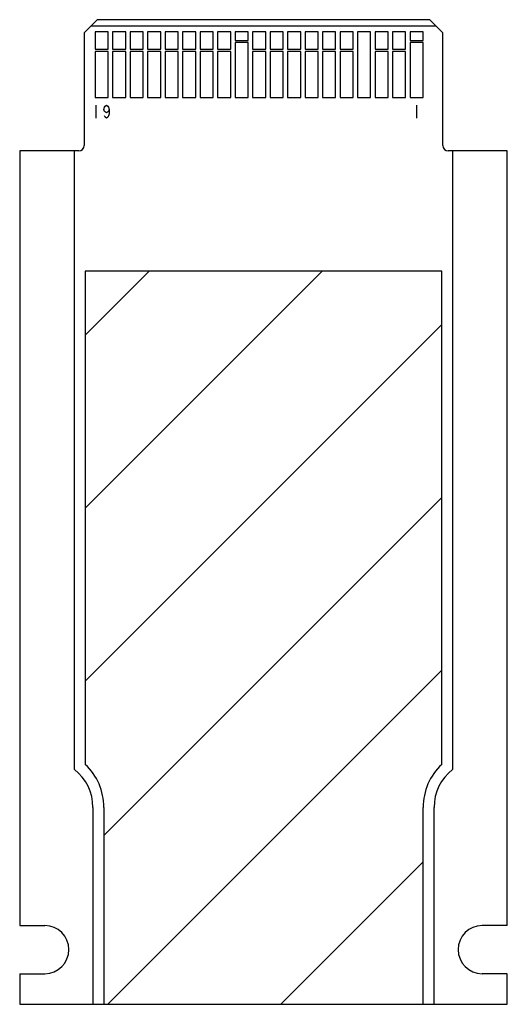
# Model space of a CAD drawing. Extents: x -44.6 to 0, y 0 to 90.
import ezdxf

# ---------------------------------------------------------------- set-up
doc = ezdxf.new("R2010")
doc.units = 0
doc.header["$LTSCALE"] = 30.734
doc.layers.get('0').update_dxf_attribs({"linetype": 'CONTINUOUS'})
for name, color, linetype in [('AXIS', 7, 'CONTINUOUS'), ('COSMETICS', 7, 'CONTINUOUS'), ('CURVES', 7, 'CONTINUOUS')]:
    doc.layers.add(name, color=color, linetype=linetype)

msp = doc.modelspace()

# ---------------------------------------------------------------- linework, layer by layer
at = {"color": 7, "linetype": 'CONTINUOUS'}
for p, q in [((-38.7, 88.8), (-37.5, 90)), ((-7.1, 90), (-37.5, 90)), ((-7.1, 90), (-5.9, 88.8)), ((-6.5, 89.4), (-38.1, 89.4)), ((-38.7, 88.8), (-38.7, 78.5)), ((-37.7, 88.9), (-37.7, 87.3)), ((-36.5, 88.9), (-37.7, 88.9)), ((-36.5, 87.3), (-36.5, 88.9)), ((-36.1, 88.9), (-36.1, 87.3)), ((-34.9, 88.9), (-36.1, 88.9)), ((-34.9, 87.3), (-34.9, 88.9)), ((-34.5, 88.9), (-34.5, 87.3)), ((-33.3, 88.9), (-34.5, 88.9)), ((-33.3, 87.3), (-33.3, 88.9)), ((-32.9, 88.9), (-32.9, 87.3)), ((-31.7, 88.9), (-32.9, 88.9)), ((-31.7, 87.3), (-31.7, 88.9)), ((-31.3, 88.9), (-31.3, 87.3)), ((-30.1, 88.9), (-31.3, 88.9)), ((-30.1, 87.3), (-30.1, 88.9)), ((-29.7, 88.9), (-29.7, 87.3)), ((-28.5, 88.9), (-29.7, 88.9)), ((-28.5, 87.3), (-28.5, 88.9)), ((-28.1, 88.9), (-28.1, 87.3)), ((-26.9, 88.9), (-28.1, 88.9)), ((-26.9, 87.3), (-26.9, 88.9)), ((-26.5, 88.9), (-26.5, 87.3)), ((-25.3, 88.9), (-26.5, 88.9)), ((-25.3, 87.3), (-25.3, 88.9)), ((-24.9, 88.9), (-24.9, 88.1)), ((-23.7, 88.9), (-24.9, 88.9)), ((-23.7, 88.1), (-23.7, 88.9)), ((-23.3, 88.9), (-23.3, 87.3)), ((-22.1, 88.9), (-23.3, 88.9)), ((-22.1, 87.3), (-22.1, 88.9)), ((-21.7, 88.9), (-21.7, 87.3)), ((-20.5, 88.9), (-21.7, 88.9)), ((-20.5, 87.3), (-20.5, 88.9)), ((-20.1, 88.9), (-20.1, 87.3)), ((-18.9, 88.9), (-20.1, 88.9)), ((-18.9, 87.3), (-18.9, 88.9)), ((-18.5, 88.9), (-18.5, 87.3)), ((-17.3, 88.9), (-18.5, 88.9)), ((-17.3, 87.3), (-17.3, 88.9)), ((-16.9, 88.9), (-16.9, 87.3)), ((-15.7, 88.9), (-16.9, 88.9)), ((-15.7, 87.3), (-15.7, 88.9)), ((-15.3, 88.9), (-15.3, 87.3)), ((-14.1, 88.9), (-15.3, 88.9)), ((-14.1, 87.3), (-14.1, 88.9)), ((-13.7, 88.9), (-13.7, 82.9)), ((-12.5, 88.9), (-13.7, 88.9)), ((-12.5, 82.9), (-12.5, 88.9)), ((-12.1, 88.9), (-12.1, 87.3)), ((-10.9, 88.9), (-12.1, 88.9)), ((-10.9, 87.3), (-10.9, 88.9)), ((-10.5, 88.9), (-10.5, 87.3)), ((-9.3, 88.9), (-10.5, 88.9)), ((-9.3, 87.3), (-9.3, 88.9)), ((-8.9, 88.9), (-8.9, 88.1)), ((-7.7, 88.9), (-8.9, 88.9)), ((-7.7, 88.1), (-7.7, 88.9)), ((-5.9, 78.5), (-5.9, 88.8)), ((-24.9, 88.1), (-23.7, 88.1)), ((-24.9, 87.9), (-24.9, 82.9)), ((-23.7, 87.9), (-24.9, 87.9)), ((-23.7, 82.9), (-23.7, 87.9)), ((-8.9, 88.1), (-7.7, 88.1)), ((-8.9, 87.9), (-8.9, 82.9)), ((-7.7, 87.9), (-8.9, 87.9)), ((-7.7, 82.9), (-7.7, 87.9)), ((-37.7, 87.3), (-36.5, 87.3)), ((-37.7, 87.1), (-37.7, 82.9)), ((-36.5, 87.1), (-37.7, 87.1)), ((-36.5, 82.9), (-36.5, 87.1)), ((-36.1, 87.3), (-34.9, 87.3)), ((-36.1, 87.1), (-36.1, 82.9)), ((-34.9, 87.1), (-36.1, 87.1)), ((-34.9, 82.9), (-34.9, 87.1)), ((-34.5, 87.3), (-33.3, 87.3)), ((-34.5, 87.1), (-34.5, 82.9)), ((-33.3, 87.1), (-34.5, 87.1)), ((-33.3, 82.9), (-33.3, 87.1)), ((-32.9, 87.3), (-31.7, 87.3)), ((-32.9, 87.1), (-32.9, 82.9)), ((-31.7, 87.1), (-32.9, 87.1)), ((-31.7, 82.9), (-31.7, 87.1)), ((-31.3, 87.3), (-30.1, 87.3)), ((-31.3, 87.1), (-31.3, 82.9)), ((-30.1, 87.1), (-31.3, 87.1)), ((-30.1, 82.9), (-30.1, 87.1)), ((-29.7, 87.3), (-28.5, 87.3)), ((-29.7, 87.1), (-29.7, 82.9)), ((-28.5, 87.1), (-29.7, 87.1)), ((-28.5, 82.9), (-28.5, 87.1)), ((-28.1, 87.3), (-26.9, 87.3)), ((-28.1, 87.1), (-28.1, 82.9)), ((-26.9, 87.1), (-28.1, 87.1)), ((-26.9, 82.9), (-26.9, 87.1)), ((-26.5, 87.3), (-25.3, 87.3)), ((-26.5, 87.1), (-26.5, 82.9)), ((-25.3, 87.1), (-26.5, 87.1)), ((-25.3, 82.9), (-25.3, 87.1)), ((-23.3, 87.3), (-22.1, 87.3)), ((-23.3, 87.1), (-23.3, 82.9)), ((-22.1, 87.1), (-23.3, 87.1)), ((-22.1, 82.9), (-22.1, 87.1)), ((-21.7, 87.3), (-20.5, 87.3)), ((-21.7, 87.1), (-21.7, 82.9)), ((-20.5, 87.1), (-21.7, 87.1)), ((-20.5, 82.9), (-20.5, 87.1)), ((-20.1, 87.3), (-18.9, 87.3)), ((-20.1, 87.1), (-20.1, 82.9)), ((-18.9, 87.1), (-20.1, 87.1)), ((-18.9, 82.9), (-18.9, 87.1)), ((-18.5, 87.3), (-17.3, 87.3)), ((-18.5, 87.1), (-18.5, 82.9)), ((-17.3, 87.1), (-18.5, 87.1)), ((-17.3, 82.9), (-17.3, 87.1)), ((-16.9, 87.3), (-15.7, 87.3)), ((-16.9, 87.1), (-16.9, 82.9)), ((-15.7, 87.1), (-16.9, 87.1)), ((-15.7, 82.9), (-15.7, 87.1)), ((-15.3, 87.3), (-14.1, 87.3)), ((-15.3, 87.1), (-15.3, 82.9)), ((-14.1, 87.1), (-15.3, 87.1)), ((-14.1, 82.9), (-14.1, 87.1)), ((-12.1, 87.3), (-10.9, 87.3)), ((-12.1, 87.1), (-12.1, 82.9)), ((-10.9, 87.1), (-12.1, 87.1)), ((-10.9, 82.9), (-10.9, 87.1)), ((-10.5, 87.3), (-9.3, 87.3)), ((-10.5, 87.1), (-10.5, 82.9)), ((-9.3, 87.1), (-10.5, 87.1)), ((-9.3, 82.9), (-9.3, 87.1)), ((-37.7, 82.9), (-36.5, 82.9)), ((-36.1, 82.9), (-34.9, 82.9)), ((-34.5, 82.9), (-33.3, 82.9)), ((-32.9, 82.9), (-31.7, 82.9)), ((-31.3, 82.9), (-30.1, 82.9)), ((-29.7, 82.9), (-28.5, 82.9)), ((-28.1, 82.9), (-26.9, 82.9)), ((-26.5, 82.9), (-25.3, 82.9)), ((-24.9, 82.9), (-23.7, 82.9)), ((-23.3, 82.9), (-22.1, 82.9)), ((-21.7, 82.9), (-20.5, 82.9)), ((-20.1, 82.9), (-18.9, 82.9)), ((-18.5, 82.9), (-17.3, 82.9)), ((-16.9, 82.9), (-15.7, 82.9)), ((-15.3, 82.9), (-14.1, 82.9)), ((-13.7, 82.9), (-12.5, 82.9)), ((-12.1, 82.9), (-10.9, 82.9)), ((-10.5, 82.9), (-9.3, 82.9)), ((-8.9, 82.9), (-7.7, 82.9)), ((-39.2, 78), (-44.6, 78)), ((0, 78), (-5.4, 78)), ((-44.6, 0), (0, 0))]:
    msp.add_line(p, q, dxfattribs=at)
for centre, start, end in [((-39.2, 78.5), 270, 0), ((-5.4, 78.5), 180, 270)]:
    msp.add_arc(centre, 0.5, start, end, dxfattribs=at)
at = {"layer": 'AXIS', "color": 7, "linetype": 'CONTINUOUS'}
for p, q in [((-44.6, 78), (-44.6, 7.2)), ((0, 7.2), (0, 78)), ((-44.6, 7.2), (-42.3, 7.2)), ((0, 7.2), (-2.3, 7.2)), ((-44.6, 2.8), (-42.3, 2.8)), ((-44.6, 2.8), (-44.6, 0)), ((0, 2.8), (-2.3, 2.8)), ((0, 0), (0, 2.8))]:
    msp.add_line(p, q, dxfattribs=at)
for centre, start, end in [((-42.3, 5), 270, 90), ((-2.3, 5), 90, 270)]:
    msp.add_arc(centre, 2.2, start, end, dxfattribs=at)
at = {"layer": 'COSMETICS', "color": 7, "linetype": 'CONTINUOUS'}
for p, q in [((-44.6, 78), (-44.6, 7.2)), ((-39.6, 78), (-44.6, 78)), ((-39.6, 21.474), (-39.6, 78)), ((-5, 78), (-5, 21.474)), ((0, 78), (-5, 78)), ((0, 7.2), (0, 78)), ((-38.6, 67), (-38.6, 21.933)), ((-6, 67), (-38.6, 67)), ((-6, 21.933), (-6, 67)), ((-37.9, 18), (-37.9, 0)), ((-36.9, 18), (-36.9, 0)), ((-7.7, 0), (-7.7, 18)), ((-6.7, 0), (-6.7, 18)), ((-44.6, 7.2), (-42.3, 7.2)), ((0, 7.2), (-2.3, 7.2)), ((-44.6, 2.8), (-42.3, 2.8)), ((-44.6, 2.8), (-44.6, 0)), ((0, 2.8), (-2.3, 2.8)), ((0, 0), (0, 2.8)), ((-44.6, 0), (-37.9, 0)), ((-36.9, 0), (-7.7, 0)), ((-6.7, 0), (0, 0))]:
    msp.add_line(p, q, dxfattribs=at)
at = {"layer": 'COSMETICS', "color": 2, "linetype": 'CONTINUOUS'}
for p, q in [((-38.6, 61.152), (-32.752, 67)), ((-38.6, 45.347), (-16.947, 67)), ((-38.6, 29.541), (-6, 62.141)), ((-36.9, 15.436), (-6, 46.336)), ((-36.531, 0), (-6, 30.531)), ((-20.725, 0), (-7.7, 13.025))]:
    msp.add_line(p, q, dxfattribs=at)
at = {"layer": 'COSMETICS', "color": 7, "linetype": 'CONTINUOUS'}
for centre, radius, start, end in [((-42.3, 18), 5.4, 0, 46.74983), ((-2.3, 18), 5.4, 133.25017, 180), ((-42.3, 18), 4.4, 0, 52.1471), ((-2.3, 18), 4.4, 127.8529, 180), ((-42.3, 5), 2.2, 270, 90), ((-2.3, 5), 2.2, 90, 270)]:
    msp.add_arc(centre, radius, start, end, dxfattribs=at)
at = {"layer": 'CURVES', "color": 4, "linetype": 'CONTINUOUS'}
for p, q in [((-37.62, 82.2), (-37.62, 81)), ((-36.9, 81.8), (-36.84, 82)), ((-36.84, 82), (-36.78, 82.1)), ((-36.78, 82.1), (-36.66, 82.2)), ((-36.66, 82.2), (-36.54, 82.1)), ((-36.54, 82.1), (-36.48, 82)), ((-36.48, 82), (-36.42, 81.8)), ((-8.3, 82.2), (-8.3, 81)), ((-36.84, 81.6), (-36.9, 81.8)), ((-36.66, 81.5), (-36.84, 81.6)), ((-36.78, 81.1), (-36.84, 81.2)), ((-36.66, 81), (-36.78, 81.1)), ((-36.48, 81.6), (-36.66, 81.5)), ((-36.54, 81.1), (-36.66, 81)), ((-36.48, 81.2), (-36.54, 81.1)), ((-36.42, 81.8), (-36.48, 81.6)), ((-36.42, 81.4), (-36.48, 81.2)), ((-36.42, 81.8), (-36.42, 81.4))]:
    msp.add_line(p, q, dxfattribs=at)

doc.saveas('drawing.dxf')
